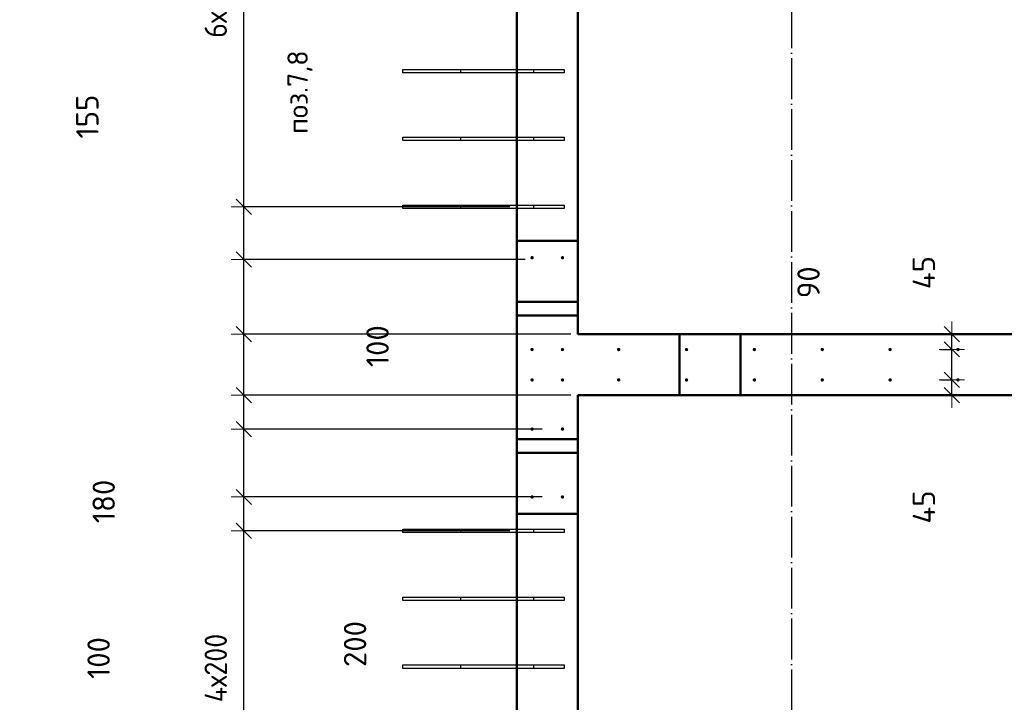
# Model space of a CAD drawing. Header units: millimetres. Extents: x 9402 to 69898, y -2829 to 22870.
# Tile 61 of 69: x 54586 to 57487, y 9195 to 11206. Entities that reach past the tile are written whole.
import ezdxf

# ---------------------------------------------------------------- set-up
doc = ezdxf.new("R2010")
doc.units = ezdxf.units.MM
doc.header["$PDMODE"] = 65
for name, pattern in [('______11', [150, 120, -15, 0, -15]), ('______5', [330, 240, -30, 30, -30]), ('________', [0])]:
    doc.linetypes.add(name, pattern=pattern)
for name, color, linetype, lineweight in [('Standard', 7, 'Continuous', 25), ('Арм.стержн. вертикальными 1', 22, 'Continuous', 35), ('Размерная линия_ общее', 7, 'Continuous', 13)]:
    doc.layers.add(name, color=color, linetype=linetype, lineweight=lineweight)
doc.layers.add('Осевая линия_ общее', color=7, linetype='______5', lineweight=13, true_color=0xa0a0a0)
doc.styles.add('ISOCPEUR', font='ISOCPEUR')
doc.dimstyles.new('DIMSTYLE_11', dxfattribs={"dimtxt": 66, "dimasz": 75, "dimexe": 0, "dimexo": 0, "dimgap": 33, "dimtad": 0, "dimdec": 0, "dimrnd": 5, "dimzin": 12, "dimdsep": 46, "dimtxsty": 'ISOCPEUR', "dimblk1": 'ALL_ML_STRICH', "dimblk2": 'ALL_ML_STRICH', "dimsah": 1, "dimcen": 0, "dimclrd": 7, "dimclre": 256, "dimclrt": 7, "dimadec": 0, "dimazin": 0, "dimtfac": 1, "dimtdec": 0, "dimtix": 1, "dimtmove": 2, "dimatfit": 3, "dimfxl": 0, "dimtvp": 1.2, "dimtzin": 0, "dimlwd": 0, "dimlwe": -3, "dimarcsym": 0})
doc.dimstyles.new('DIMSTYLE_15', dxfattribs={"dimtxt": 66, "dimasz": 75, "dimexe": 0, "dimexo": 0, "dimgap": 33, "dimtad": 0, "dimdec": 0, "dimrnd": 5, "dimzin": 12, "dimdsep": 46, "dimtxsty": 'ISOCPEUR', "dimblk1": 'ALL_ML_STRICH', "dimblk2": 'ALL_ML_STRICH', "dimsah": 1, "dimcen": 0, "dimclrd": 7, "dimclre": 256, "dimclrt": 7, "dimadec": 0, "dimazin": 0, "dimtfac": 1, "dimtdec": 0, "dimtix": 1, "dimtmove": 2, "dimatfit": 3, "dimfxl": 0, "dimtzin": 0, "dimlwd": 0, "dimlwe": -3, "dimarcsym": 0})
doc.dimstyles.new('DIMSTYLE_4', dxfattribs={"dimtxt": 66, "dimasz": 75, "dimexe": 0, "dimexo": 0, "dimgap": 33, "dimtad": 2, "dimdec": 0, "dimrnd": 5, "dimzin": 12, "dimdsep": 46, "dimtxsty": 'ISOCPEUR', "dimblk1": 'ALL_ML_STRICH', "dimblk2": 'ALL_ML_STRICH', "dimsah": 1, "dimcen": 0, "dimclrd": 7, "dimclre": 256, "dimclrt": 7, "dimadec": 0, "dimazin": 0, "dimtfac": 1, "dimtdec": 0, "dimtix": 1, "dimtmove": 2, "dimatfit": 3, "dimfxl": 0, "dimtvp": 1.2, "dimtzin": 0, "dimlwd": 0, "dimlwe": -3, "dimarcsym": 0})
doc.dimstyles.new('DIMSTYLE_5', dxfattribs={"dimtxt": 66, "dimasz": 75, "dimexe": 0, "dimexo": 0, "dimgap": 33, "dimtad": 2, "dimdec": 0, "dimrnd": 5, "dimzin": 12, "dimdsep": 46, "dimtxsty": 'ISOCPEUR', "dimblk1": 'ALL_ML_STRICH', "dimblk2": 'ALL_ML_STRICH', "dimsah": 1, "dimcen": 0, "dimclrd": 7, "dimclre": 256, "dimclrt": 7, "dimadec": 0, "dimazin": 0, "dimtfac": 1, "dimtdec": 0, "dimtix": 1, "dimtmove": 2, "dimatfit": 3, "dimfxl": 0, "dimtzin": 0, "dimlwd": 0, "dimlwe": -3, "dimarcsym": 0})

# ---------------------------------------------------------------- blocks, each defined once
blk = doc.blocks.new('ALL_ML_STRICH')
at = {"color": 0, "linetype": 'ByBlock', "lineweight": -2}
for p, q in [((0, -0.5), (0, 0.5)), ((-1, 0), (0.5, 0)), ((-0.3, -0.3), (0.3, 0.3))]:
    blk.add_line(p, q, dxfattribs=at)
blk = doc.blocks.new('*D205')
at = {"layer": 'DEFPOINTS', "color": 7, "linetype": 'Continuous', "lineweight": 13, "transparency": 33554687}
for p in [(56050, 9700), (55246.3, 8900), (56050, 8900)]:
    blk.add_point(p, dxfattribs=at)
at = {"layer": 'Размерная линия_ общее', "color": 253, "linetype": 'Continuous', "lineweight": -2, "true_color": 0xa0a0a0, "transparency": 33554687}
for p, q in [((56030, 9700), (55246.3, 9700)), ((56030, 8900), (55246.3, 8900))]:
    blk.add_line(p, q, dxfattribs=at)
at = {"layer": 'Размерная линия_ общее', "color": 7, "linetype": 'Continuous', "lineweight": -2, "transparency": 33554687}
blk.add_line((55246.3, 8900), (55246.3, 9700), dxfattribs=at)
at = {"layer": 'Размерная линия_ общее', "color": 7, "linetype": 'Continuous', "lineweight": 13, "transparency": 33554687, "xscale": 75, "yscale": 75, "zscale": 75}
for p, rotation in [((55246.3, 9700), 90), ((55246.3, 8900), 270)]:
    blk.add_blockref('ALL_ML_STRICH', p, dxfattribs=dict(at, rotation=rotation))
at = {"layer": 'Размерная линия_ общее', "color": 7, "linetype": 'Continuous', "lineweight": 13, "transparency": 33554687, "insert": (55130.3, 9195), "char_height": 66, "width": 3.3, "attachment_point": 1, "rotation": 90, "line_spacing_factor": 0.60241, "style": 'ISOCPEUR'}
blk.add_mtext('\\W0.91;4х200', dxfattribs=at)
blk = doc.blocks.new('*D206')
at = {"layer": 'DEFPOINTS', "color": 7, "linetype": 'Continuous', "lineweight": 13, "transparency": 33554687}
for p in [(56145.5, 9800), (55246.3, 9700), (56050, 9700)]:
    blk.add_point(p, dxfattribs=at)
at = {"layer": 'Размерная линия_ общее', "color": 253, "linetype": 'Continuous', "lineweight": -2, "true_color": 0xa0a0a0, "transparency": 33554687}
for p, q in [((56125.5, 9800), (55246.3, 9800)), ((56030, 9700), (55246.3, 9700))]:
    blk.add_line(p, q, dxfattribs=at)
at = {"layer": 'Размерная линия_ общее', "color": 7, "linetype": 'Continuous', "lineweight": -2, "transparency": 33554687}
blk.add_line((55246.3, 9700), (55246.3, 9800), dxfattribs=at)
at = {"layer": 'Размерная линия_ общее', "color": 7, "linetype": 'Continuous', "lineweight": 13, "transparency": 33554687, "xscale": 75, "yscale": 75, "zscale": 75}
for p, rotation in [((55246.3, 9800), 90), ((55246.3, 9700), 270)]:
    blk.add_blockref('ALL_ML_STRICH', p, dxfattribs=dict(at, rotation=rotation))
at = {"layer": 'Размерная линия_ общее', "color": 7, "linetype": 'Continuous', "lineweight": 13, "transparency": 33554687, "insert": (54818.1, 9325.4), "char_height": 66, "width": 198, "attachment_point": 5, "rotation": 90, "style": 'ISOCPEUR'}
blk.add_mtext('\\A1;{100}', dxfattribs=at)
blk = doc.blocks.new('*D207')
at = {"layer": 'DEFPOINTS', "color": 7, "linetype": 'Continuous', "lineweight": 13, "transparency": 33554687}
for p in [(56145.5, 10000), (55246.3, 9800), (56145.5, 9800)]:
    blk.add_point(p, dxfattribs=at)
at = {"layer": 'Размерная линия_ общее', "color": 253, "linetype": 'Continuous', "lineweight": -2, "true_color": 0xa0a0a0, "transparency": 33554687}
for p, q in [((56125.5, 10000), (55246.3, 10000)), ((56125.5, 9800), (55246.3, 9800))]:
    blk.add_line(p, q, dxfattribs=at)
at = {"layer": 'Размерная линия_ общее', "color": 7, "linetype": 'Continuous', "lineweight": -2, "transparency": 33554687}
blk.add_line((55246.3, 9800), (55246.3, 10000), dxfattribs=at)
at = {"layer": 'Размерная линия_ общее', "color": 7, "linetype": 'Continuous', "lineweight": 13, "transparency": 33554687, "xscale": 75, "yscale": 75, "zscale": 75}
for p, rotation in [((55246.3, 10000), 90), ((55246.3, 9800), 270)]:
    blk.add_blockref('ALL_ML_STRICH', p, dxfattribs=dict(at, rotation=rotation))
at = {"layer": 'Размерная линия_ общее', "color": 7, "linetype": 'Continuous', "lineweight": 13, "transparency": 33554687, "insert": (55573.8, 9366.7), "char_height": 66, "width": 198, "attachment_point": 5, "rotation": 90, "style": 'ISOCPEUR'}
blk.add_mtext('\\A1;{200}', dxfattribs=at)
blk = doc.blocks.new('*D208')
at = {"layer": 'DEFPOINTS', "color": 7, "linetype": 'Continuous', "lineweight": 13, "transparency": 33554687}
for p in [(56230, 10100), (55246.3, 10000), (56145.5, 10000)]:
    blk.add_point(p, dxfattribs=at)
at = {"layer": 'Размерная линия_ общее', "color": 253, "linetype": 'Continuous', "lineweight": -2, "true_color": 0xa0a0a0, "transparency": 33554687}
for p, q in [((56210, 10100), (55246.3, 10100)), ((56125.5, 10000), (55246.3, 10000))]:
    blk.add_line(p, q, dxfattribs=at)
at = {"layer": 'Размерная линия_ общее', "color": 7, "linetype": 'Continuous', "lineweight": -2, "transparency": 33554687}
blk.add_line((55246.3, 10000), (55246.3, 10100), dxfattribs=at)
at = {"layer": 'Размерная линия_ общее', "color": 7, "linetype": 'Continuous', "lineweight": 13, "transparency": 33554687, "xscale": 75, "yscale": 75, "zscale": 75}
for p, rotation in [((55246.3, 10100), 90), ((55246.3, 10000), 270)]:
    blk.add_blockref('ALL_ML_STRICH', p, dxfattribs=dict(at, rotation=rotation))
at = {"layer": 'Размерная линия_ общее', "color": 7, "linetype": 'Continuous', "lineweight": 13, "transparency": 33554687, "insert": (55640, 10244.4), "char_height": 66, "width": 198, "attachment_point": 5, "rotation": 90, "style": 'ISOCPEUR'}
blk.add_mtext('\\A1;{100}', dxfattribs=at)
blk = doc.blocks.new('*D209')
at = {"layer": 'DEFPOINTS', "color": 7, "linetype": 'Continuous', "lineweight": 13, "transparency": 33554687}
for p in [(56230, 10280), (55246.3, 10100), (56230, 10100)]:
    blk.add_point(p, dxfattribs=at)
at = {"layer": 'Размерная линия_ общее', "color": 253, "linetype": 'Continuous', "lineweight": -2, "true_color": 0xa0a0a0, "transparency": 33554687}
for p, q in [((56210, 10280), (55246.3, 10280)), ((56210, 10100), (55246.3, 10100))]:
    blk.add_line(p, q, dxfattribs=at)
at = {"layer": 'Размерная линия_ общее', "color": 7, "linetype": 'Continuous', "lineweight": -2, "transparency": 33554687}
blk.add_line((55246.3, 10100), (55246.3, 10280), dxfattribs=at)
at = {"layer": 'Размерная линия_ общее', "color": 7, "linetype": 'Continuous', "lineweight": 13, "transparency": 33554687, "xscale": 75, "yscale": 75, "zscale": 75}
for p, rotation in [((55246.3, 10280), 90), ((55246.3, 10100), 270)]:
    blk.add_blockref('ALL_ML_STRICH', p, dxfattribs=dict(at, rotation=rotation))
at = {"layer": 'Размерная линия_ общее', "color": 7, "linetype": 'Continuous', "lineweight": 13, "transparency": 33554687, "insert": (54833.1, 9786.9), "char_height": 66, "width": 198, "attachment_point": 5, "rotation": 90, "style": 'ISOCPEUR'}
blk.add_mtext('\\A1;{180}', dxfattribs=at)
blk = doc.blocks.new('*D210')
at = {"layer": 'DEFPOINTS', "color": 7, "linetype": 'Continuous', "lineweight": 13, "transparency": 33554687}
for p in [(56095.5, 10500), (55246.3, 10280), (56230, 10280)]:
    blk.add_point(p, dxfattribs=at)
at = {"layer": 'Размерная линия_ общее', "color": 253, "linetype": 'Continuous', "lineweight": -2, "true_color": 0xa0a0a0, "transparency": 33554687}
for p, q in [((56075.5, 10500), (55246.3, 10500)), ((56210, 10280), (55246.3, 10280))]:
    blk.add_line(p, q, dxfattribs=at)
at = {"layer": 'Размерная линия_ общее', "color": 7, "linetype": 'Continuous', "lineweight": -2, "transparency": 33554687}
blk.add_line((55246.3, 10280), (55246.3, 10500), dxfattribs=at)
at = {"layer": 'Размерная линия_ общее', "color": 7, "linetype": 'Continuous', "lineweight": 13, "transparency": 33554687, "xscale": 75, "yscale": 75, "zscale": 75}
for p, rotation in [((55246.3, 10500), 90), ((55246.3, 10280), 270)]:
    blk.add_blockref('ALL_ML_STRICH', p, dxfattribs=dict(at, rotation=rotation))
at = {"layer": 'Размерная линия_ общее', "color": 7, "linetype": 'Continuous', "lineweight": 13, "transparency": 33554687, "insert": (54446.2, 10701.6), "char_height": 66, "width": 198, "attachment_point": 5, "rotation": 90, "style": 'ISOCPEUR'}
blk.add_mtext('\\A1;{220}', dxfattribs=at)
blk = doc.blocks.new('*D211')
at = {"layer": 'DEFPOINTS', "color": 7, "linetype": 'Continuous', "lineweight": 13, "transparency": 33554687}
for p in [(56050, 10655), (55246.3, 10500), (56095.5, 10500)]:
    blk.add_point(p, dxfattribs=at)
at = {"layer": 'Размерная линия_ общее', "color": 253, "linetype": 'Continuous', "lineweight": -2, "true_color": 0xa0a0a0, "transparency": 33554687}
for p, q in [((56030, 10655), (55246.3, 10655)), ((56075.5, 10500), (55246.3, 10500))]:
    blk.add_line(p, q, dxfattribs=at)
at = {"layer": 'Размерная линия_ общее', "color": 7, "linetype": 'Continuous', "lineweight": -2, "transparency": 33554687}
blk.add_line((55246.3, 10500), (55246.3, 10655), dxfattribs=at)
at = {"layer": 'Размерная линия_ общее', "color": 7, "linetype": 'Continuous', "lineweight": 13, "transparency": 33554687, "xscale": 75, "yscale": 75, "zscale": 75}
for p, rotation in [((55246.3, 10655), 90), ((55246.3, 10500), 270)]:
    blk.add_blockref('ALL_ML_STRICH', p, dxfattribs=dict(at, rotation=rotation))
at = {"layer": 'Размерная линия_ общее', "color": 7, "linetype": 'Continuous', "lineweight": 13, "transparency": 33554687, "insert": (54784.9, 10920.9), "char_height": 66, "width": 198, "attachment_point": 5, "rotation": 90, "style": 'ISOCPEUR'}
blk.add_mtext('\\A1;{155}', dxfattribs=at)
blk = doc.blocks.new('*D212')
at = {"layer": 'DEFPOINTS', "color": 7, "linetype": 'Continuous', "lineweight": 13, "transparency": 33554687}
for p in [(56050, 11855), (55246.3, 10655), (56050, 10655)]:
    blk.add_point(p, dxfattribs=at)
at = {"layer": 'Размерная линия_ общее', "color": 253, "linetype": 'Continuous', "lineweight": -2, "true_color": 0xa0a0a0, "transparency": 33554687}
for p, q in [((56030, 11855), (55246.3, 11855)), ((56030, 10655), (55246.3, 10655))]:
    blk.add_line(p, q, dxfattribs=at)
at = {"layer": 'Размерная линия_ общее', "color": 7, "linetype": 'Continuous', "lineweight": -2, "transparency": 33554687}
blk.add_line((55246.3, 10655), (55246.3, 11855), dxfattribs=at)
at = {"layer": 'Размерная линия_ общее', "color": 7, "linetype": 'Continuous', "lineweight": 13, "transparency": 33554687, "xscale": 75, "yscale": 75, "zscale": 75}
for p, rotation in [((55246.3, 11855), 90), ((55246.3, 10655), 270)]:
    blk.add_blockref('ALL_ML_STRICH', p, dxfattribs=dict(at, rotation=rotation))
at = {"layer": 'Размерная линия_ общее', "color": 7, "linetype": 'Continuous', "lineweight": 13, "transparency": 33554687, "insert": (55130.3, 11153), "char_height": 66, "width": 3.3, "attachment_point": 1, "rotation": 90, "line_spacing_factor": 0.60241, "style": 'ISOCPEUR'}
blk.add_mtext('\\W0.91;6х200', dxfattribs=at)
blk = doc.blocks.new('*D300')
at = {"layer": 'DEFPOINTS', "color": 7, "linetype": 'Continuous', "lineweight": 13, "transparency": 33554687}
for p in [(57278.7, 10145.5), (57332.4, 10100), (57379.2, 10100)]:
    blk.add_point(p, dxfattribs=at)
at = {"layer": 'Размерная линия_ общее', "color": 253, "linetype": 'Continuous', "lineweight": -2, "true_color": 0xa0a0a0, "transparency": 33554687}
for p, q in [((57298.7, 10145.5), (57332.4, 10145.5)), ((57359.2, 10100), (57332.4, 10100))]:
    blk.add_line(p, q, dxfattribs=at)
at = {"layer": 'Размерная линия_ общее', "color": 7, "linetype": 'Continuous', "lineweight": -2, "transparency": 33554687}
blk.add_line((57332.4, 10100), (57332.4, 10145.5), dxfattribs=at)
at = {"layer": 'Размерная линия_ общее', "color": 7, "linetype": 'Continuous', "lineweight": 13, "transparency": 33554687, "xscale": 75, "yscale": 75, "zscale": 75}
for p, rotation in [((57332.4, 10145.5), 90), ((57332.4, 10100), 270)]:
    blk.add_blockref('ALL_ML_STRICH', p, dxfattribs=dict(at, rotation=rotation))
at = {"layer": 'Размерная линия_ общее', "color": 7, "linetype": 'Continuous', "lineweight": 13, "transparency": 33554687, "insert": (57250, 9770.5), "char_height": 66, "width": 132, "attachment_point": 5, "rotation": 90, "style": 'ISOCPEUR'}
blk.add_mtext('\\A1;{45}', dxfattribs=at)
blk = doc.blocks.new('*D301')
at = {"layer": 'DEFPOINTS', "color": 7, "linetype": 'Continuous', "lineweight": 13, "transparency": 33554687}
for p in [(57278.7, 10235), (57278.7, 10145.5), (57332.4, 10145.5)]:
    blk.add_point(p, dxfattribs=at)
at = {"layer": 'Размерная линия_ общее', "color": 253, "linetype": 'Continuous', "lineweight": -2, "true_color": 0xa0a0a0, "transparency": 33554687}
for p, q in [((57298.7, 10235), (57332.4, 10235)), ((57298.7, 10145.5), (57332.4, 10145.5))]:
    blk.add_line(p, q, dxfattribs=at)
at = {"layer": 'Размерная линия_ общее', "color": 7, "linetype": 'Continuous', "lineweight": -2, "transparency": 33554687}
blk.add_line((57332.4, 10145.5), (57332.4, 10235), dxfattribs=at)
at = {"layer": 'Размерная линия_ общее', "color": 7, "linetype": 'Continuous', "lineweight": 13, "transparency": 33554687, "xscale": 75, "yscale": 75, "zscale": 75}
for p, rotation in [((57332.4, 10235), 90), ((57332.4, 10145.5), 270)]:
    blk.add_blockref('ALL_ML_STRICH', p, dxfattribs=dict(at, rotation=rotation))
at = {"layer": 'Размерная линия_ общее', "color": 7, "linetype": 'Continuous', "lineweight": 13, "transparency": 33554687, "insert": (56910.1, 10432.6), "char_height": 66, "width": 132, "attachment_point": 5, "rotation": 90, "style": 'ISOCPEUR'}
blk.add_mtext('\\A1;{90}', dxfattribs=at)
blk = doc.blocks.new('*D302')
at = {"layer": 'DEFPOINTS', "color": 7, "linetype": 'Continuous', "lineweight": 13, "transparency": 33554687}
for p in [(57379.2, 10280), (57278.7, 10235), (57332.4, 10235)]:
    blk.add_point(p, dxfattribs=at)
at = {"layer": 'Размерная линия_ общее', "color": 253, "linetype": 'Continuous', "lineweight": -2, "true_color": 0xa0a0a0, "transparency": 33554687}
for p, q in [((57359.2, 10280), (57332.4, 10280)), ((57298.7, 10235), (57332.4, 10235))]:
    blk.add_line(p, q, dxfattribs=at)
at = {"layer": 'Размерная линия_ общее', "color": 7, "linetype": 'Continuous', "lineweight": -2, "transparency": 33554687}
blk.add_line((57332.4, 10235), (57332.4, 10280), dxfattribs=at)
at = {"layer": 'Размерная линия_ общее', "color": 7, "linetype": 'Continuous', "lineweight": 13, "transparency": 33554687, "xscale": 75, "yscale": 75, "zscale": 75}
for p, rotation in [((57332.4, 10280), 90), ((57332.4, 10235), 270)]:
    blk.add_blockref('ALL_ML_STRICH', p, dxfattribs=dict(at, rotation=rotation))
at = {"layer": 'Размерная линия_ общее', "color": 7, "linetype": 'Continuous', "lineweight": 13, "transparency": 33554687, "insert": (57249.8, 10461.2), "char_height": 66, "width": 132, "attachment_point": 5, "rotation": 90, "style": 'ISOCPEUR'}
blk.add_mtext('\\A1;{45}', dxfattribs=at)

msp = doc.modelspace()

# ---------------------------------------------------------------- hatches: boundary and pattern name
at = {"layer": 'Арм.стержн. вертикальными 1', "linetype": 'Continuous', "lineweight": 50, "transparency": 33554687}
for points in [[(56100.5, 10505), (56100.1, 10506.9), (56099, 10508.5), (56097.4, 10509.6), (56095.5, 10510), (56093.6, 10509.6), (56091.9, 10508.5), (56090.8, 10506.9), (56090.5, 10505), (56090.8, 10503.1), (56091.9, 10501.5), (56093.6, 10500.4), (56095.5, 10500), (56097.4, 10500.4), (56099, 10501.5), (56100.1, 10503.1)], [(56190, 10505), (56189.6, 10506.9), (56188.5, 10508.5), (56186.9, 10509.6), (56185, 10510), (56183.1, 10509.6), (56181.5, 10508.5), (56180.4, 10506.9), (56180, 10505), (56180.4, 10503.1), (56181.5, 10501.5), (56183.1, 10500.4), (56185, 10500), (56186.9, 10500.4), (56188.5, 10501.5), (56189.6, 10503.1)], [(56100.5, 10234.5), (56100.1, 10236.4), (56099, 10238), (56097.4, 10239.1), (56095.5, 10239.5), (56093.6, 10239.1), (56091.9, 10238), (56090.8, 10236.4), (56090.5, 10234.5), (56090.8, 10232.6), (56091.9, 10231), (56093.6, 10229.9), (56095.5, 10229.5), (56097.4, 10229.9), (56099, 10231), (56100.1, 10232.6)], [(56190, 10234.5), (56189.6, 10236.4), (56188.5, 10238), (56186.9, 10239.1), (56185, 10239.5), (56183.1, 10239.1), (56181.5, 10238), (56180.4, 10236.4), (56180, 10234.5), (56180.4, 10232.6), (56181.5, 10231), (56183.1, 10229.9), (56185, 10229.5), (56186.9, 10229.9), (56188.5, 10231), (56189.6, 10232.6)], [(56355.5, 10234.5), (56355.1, 10236.4), (56354, 10238), (56352.4, 10239.1), (56350.5, 10239.5), (56348.6, 10239.1), (56347, 10238), (56345.9, 10236.4), (56345.5, 10234.5), (56345.9, 10232.6), (56347, 10231), (56348.6, 10229.9), (56350.5, 10229.5), (56352.4, 10229.9), (56354, 10231), (56355.1, 10232.6)], [(56555.5, 10234.5), (56555.1, 10236.4), (56554, 10238), (56552.4, 10239.1), (56550.5, 10239.5), (56548.6, 10239.1), (56547, 10238), (56545.9, 10236.4), (56545.5, 10234.5), (56545.9, 10232.6), (56547, 10231), (56548.6, 10229.9), (56550.5, 10229.5), (56552.4, 10229.9), (56554, 10231), (56555.1, 10232.6)], [(56755.5, 10234.5), (56755.1, 10236.4), (56754, 10238), (56752.4, 10239.1), (56750.5, 10239.5), (56748.6, 10239.1), (56747, 10238), (56745.9, 10236.4), (56745.5, 10234.5), (56745.9, 10232.6), (56747, 10231), (56748.6, 10229.9), (56750.5, 10229.5), (56752.4, 10229.9), (56754, 10231), (56755.1, 10232.6)], [(56955.5, 10234.5), (56955.1, 10236.4), (56954, 10238), (56952.4, 10239.1), (56950.5, 10239.5), (56948.6, 10239.1), (56947, 10238), (56945.9, 10236.4), (56945.5, 10234.5), (56945.9, 10232.6), (56947, 10231), (56948.6, 10229.9), (56950.5, 10229.5), (56952.4, 10229.9), (56954, 10231), (56955.1, 10232.6)], [(57155.5, 10234.5), (57155.1, 10236.4), (57154, 10238), (57152.4, 10239.1), (57150.5, 10239.5), (57148.6, 10239.1), (57147, 10238), (57145.9, 10236.4), (57145.5, 10234.5), (57145.9, 10232.6), (57147, 10231), (57148.6, 10229.9), (57150.5, 10229.5), (57152.4, 10229.9), (57154, 10231), (57155.1, 10232.6)], [(57355.5, 10234.5), (57355.1, 10236.4), (57354, 10238), (57352.4, 10239.1), (57350.5, 10239.5), (57348.6, 10239.1), (57347, 10238), (57345.9, 10236.4), (57345.5, 10234.5), (57345.9, 10232.6), (57347, 10231), (57348.6, 10229.9), (57350.5, 10229.5), (57352.4, 10229.9), (57354, 10231), (57355.1, 10232.6)], [(56100.5, 10145), (56100.1, 10146.9), (56099, 10148.5), (56097.4, 10149.6), (56095.5, 10150), (56093.6, 10149.6), (56091.9, 10148.5), (56090.8, 10146.9), (56090.5, 10145), (56090.8, 10143.1), (56091.9, 10141.4), (56093.6, 10140.4), (56095.5, 10140), (56097.4, 10140.4), (56099, 10141.4), (56100.1, 10143.1)], [(56190, 10145), (56189.6, 10146.9), (56188.5, 10148.5), (56186.9, 10149.6), (56185, 10150), (56183.1, 10149.6), (56181.5, 10148.5), (56180.4, 10146.9), (56180, 10145), (56180.4, 10143.1), (56181.5, 10141.4), (56183.1, 10140.4), (56185, 10140), (56186.9, 10140.4), (56188.5, 10141.4), (56189.6, 10143.1)], [(56355.5, 10145), (56355.1, 10146.9), (56354, 10148.5), (56352.4, 10149.6), (56350.5, 10150), (56348.6, 10149.6), (56347, 10148.5), (56345.9, 10146.9), (56345.5, 10145), (56345.9, 10143.1), (56347, 10141.4), (56348.6, 10140.4), (56350.5, 10140), (56352.4, 10140.4), (56354, 10141.4), (56355.1, 10143.1)], [(56555.5, 10145), (56555.1, 10146.9), (56554, 10148.5), (56552.4, 10149.6), (56550.5, 10150), (56548.6, 10149.6), (56547, 10148.5), (56545.9, 10146.9), (56545.5, 10145), (56545.9, 10143.1), (56547, 10141.4), (56548.6, 10140.4), (56550.5, 10140), (56552.4, 10140.4), (56554, 10141.4), (56555.1, 10143.1)], [(56755.5, 10145), (56755.1, 10146.9), (56754, 10148.5), (56752.4, 10149.6), (56750.5, 10150), (56748.6, 10149.6), (56747, 10148.5), (56745.9, 10146.9), (56745.5, 10145), (56745.9, 10143.1), (56747, 10141.4), (56748.6, 10140.4), (56750.5, 10140), (56752.4, 10140.4), (56754, 10141.4), (56755.1, 10143.1)], [(56955.5, 10145), (56955.1, 10146.9), (56954, 10148.5), (56952.4, 10149.6), (56950.5, 10150), (56948.6, 10149.6), (56947, 10148.5), (56945.9, 10146.9), (56945.5, 10145), (56945.9, 10143.1), (56947, 10141.4), (56948.6, 10140.4), (56950.5, 10140), (56952.4, 10140.4), (56954, 10141.4), (56955.1, 10143.1)], [(57155.5, 10145), (57155.1, 10146.9), (57154, 10148.5), (57152.4, 10149.6), (57150.5, 10150), (57148.6, 10149.6), (57147, 10148.5), (57145.9, 10146.9), (57145.5, 10145), (57145.9, 10143.1), (57147, 10141.4), (57148.6, 10140.4), (57150.5, 10140), (57152.4, 10140.4), (57154, 10141.4), (57155.1, 10143.1)], [(57355.5, 10145), (57355.1, 10146.9), (57354, 10148.5), (57352.4, 10149.6), (57350.5, 10150), (57348.6, 10149.6), (57347, 10148.5), (57345.9, 10146.9), (57345.5, 10145), (57345.9, 10143.1), (57347, 10141.4), (57348.6, 10140.4), (57350.5, 10140), (57352.4, 10140.4), (57354, 10141.4), (57355.1, 10143.1)], [(56100.5, 10000), (56100.1, 10001.9), (56099, 10003.5), (56097.4, 10004.6), (56095.5, 10005), (56093.6, 10004.6), (56091.9, 10003.5), (56090.8, 10001.9), (56090.5, 10000), (56090.8, 9998.1), (56091.9, 9996.4), (56093.6, 9995.4), (56095.5, 9995), (56097.4, 9995.4), (56099, 9996.4), (56100.1, 9998.1)], [(56190, 10000), (56189.6, 10001.9), (56188.5, 10003.5), (56186.9, 10004.6), (56185, 10005), (56183.1, 10004.6), (56181.5, 10003.5), (56180.4, 10001.9), (56180, 10000), (56180.4, 9998.1), (56181.5, 9996.4), (56183.1, 9995.4), (56185, 9995), (56186.9, 9995.4), (56188.5, 9996.4), (56189.6, 9998.1)], [(56100.5, 9800), (56100.1, 9801.9), (56099, 9803.5), (56097.4, 9804.6), (56095.5, 9805), (56093.6, 9804.6), (56091.9, 9803.5), (56090.8, 9801.9), (56090.5, 9800), (56090.8, 9798.1), (56091.9, 9796.5), (56093.6, 9795.4), (56095.5, 9795), (56097.4, 9795.4), (56099, 9796.5), (56100.1, 9798.1)], [(56190, 9800), (56189.6, 9801.9), (56188.5, 9803.5), (56186.9, 9804.6), (56185, 9805), (56183.1, 9804.6), (56181.5, 9803.5), (56180.4, 9801.9), (56180, 9800), (56180.4, 9798.1), (56181.5, 9796.5), (56183.1, 9795.4), (56185, 9795), (56186.9, 9795.4), (56188.5, 9796.5), (56189.6, 9798.1)]]:
    msp.add_hatch(color=4, dxfattribs=at).paths.add_polyline_path(points)

# ---------------------------------------------------------------- linework, layer by layer
at = {"layer": 'Standard', "color": 7, "linetype": 'Continuous', "lineweight": 50, "transparency": 33554687}
for p, q in [((56050, 10280), (56050, 12940)), ((56230, 12940), (56230, 10280)), ((56050, 10100), (56050, 10280)), ((56230, 10280), (57980, 10280)), ((56050, 8500), (56050, 10100)), ((56230, 10100), (56230, 8500)), ((57980, 10100), (56230, 10100))]:
    msp.add_line(p, q, dxfattribs=at)
at = {"layer": 'Standard', "color": 7, "linetype": '________', "lineweight": 50, "transparency": 33554687}
for p, q in [((56050, 10555), (56230, 10555)), ((56230, 10375), (56050, 10375)), ((56050, 10335), (56230, 10335)), ((56530, 10280), (56530, 10100)), ((56710, 10100), (56710, 10280)), ((56230, 9970), (56050, 9970)), ((56050, 9930), (56230, 9930)), ((56230, 9750), (56050, 9750))]:
    msp.add_line(p, q, dxfattribs=at)
at = {"layer": 'Арм.стержн. вертикальными 1', "color": 4, "linetype": 'Continuous', "lineweight": 25, "transparency": 33554687}
for points in [[(56100, 11050), (55715, 11050), (55715, 11060), (56100, 11060), (56100, 11050)], [(56190, 11050), (55885, 11050), (55885, 11060), (56190, 11060), (56190, 11050)], [(56100, 10850), (55715, 10850), (55715, 10860), (56100, 10860), (56100, 10850)], [(56190, 10850), (55885, 10850), (55885, 10860), (56190, 10860), (56190, 10850)], [(56100, 10650), (55715, 10650), (55715, 10660), (56100, 10660), (56100, 10650)], [(56190, 10650), (55885, 10650), (55885, 10660), (56190, 10660), (56190, 10650)], [(56100, 9695), (55715, 9695), (55715, 9705), (56100, 9705), (56100, 9695)], [(56190, 9695), (55885, 9695), (55885, 9705), (56190, 9705), (56190, 9695)], [(56100, 9495), (55715, 9495), (55715, 9505), (56100, 9505), (56100, 9495)], [(56190, 9495), (55885, 9495), (55885, 9505), (56190, 9505), (56190, 9495)], [(56100, 9295), (55715, 9295), (55715, 9305), (56100, 9305), (56100, 9295)], [(56190, 9295), (55885, 9295), (55885, 9305), (56190, 9305), (56190, 9295)]]:
    msp.add_lwpolyline(points, dxfattribs=at)
at = {"layer": 'Осевая линия_ общее', "color": 253, "linetype": '______11', "lineweight": -3, "true_color": 0xa0a0a0, "transparency": 33554687}
msp.add_line((56860, 14244.8), (56860, -2614.4), dxfattribs=at)

# ---------------------------------------------------------------- texts
at = {"layer": 'Standard', "color": 7, "linetype": 'Continuous', "lineweight": 13, "transparency": 33554687, "insert": (55411.5, 10870), "char_height": 60, "width": 274.605, "attachment_point": 4, "rotation": 90, "style": 'ISOCPEUR'}
msp.add_mtext('\\A1;{\\fISOCPEUR|i0|b0;\\H60.000000;\\W1.000000;\\C7;поз.7,8}\\P', dxfattribs=at)

# ---------------------------------------------------------------- dimensions: what is measured, and where the dimension line sits
at = {"layer": 'Размерная линия_ общее', "color": 7, "linetype": 'Continuous', "lineweight": 13, "transparency": 33554687}
for base, p1, p2, text, picture, middle in [((55246.3, 11855), (56030, 10655), (56030, 11855), '\\W0.91;6х200', '*D212', (55213.3, 11255)), ((55246.3, 9700), (56030, 8900), (56030, 9700), '\\W0.91;4х200', '*D205', (55213.3, 9300))]:
    dim = msp.add_linear_dim(base=base, p1=p1, p2=p2, angle=90, text=text, dimstyle='DIMSTYLE_5', override={"dimpost": '<>', "dimclrd": 7, "dimclre": 253, "dimclrt": 7, "dimlwd": 0, "dimlwe": 65533}, dxfattribs=at)
    dim.commit()
    dim.dimension.update_dxf_attribs({"geometry": picture, "text_midpoint": middle, "dimtype": 160})
for base, p1, p2, dimstyle, picture, middle in [((55246.3, 10655), (56075.5, 10500), (56030, 10655), 'DIMSTYLE_4', '*D211', (54784.9, 10920.9)), ((55246.3, 10500), (56210, 10280), (56075.5, 10500), 'DIMSTYLE_5', '*D210', (54446.2, 10701.6)), ((57332.4, 10280), (57298.7, 10235), (57359.2, 10280), 'DIMSTYLE_4', '*D302', (57249.8, 10461.2)), ((57332.4113, 10235.0003), (57298.7109, 10145.469), (57298.7109, 10235.0003), 'DIMSTYLE_4', '*D301', (56910.0698, 10432.6085)), ((55246.3, 10100), (56125.5, 10000), (56210, 10100), 'DIMSTYLE_11', '*D208', (55640, 10244.4)), ((55246.3, 10280), (56210, 10100), (56210, 10280), 'DIMSTYLE_4', '*D209', (54833.1, 9786.9)), ((57332.4113, 10145.469), (57359.1988, 10100), (57298.7109, 10145.469), 'DIMSTYLE_4', '*D300', (57250.0274, 9770.5244)), ((55246.3, 10000), (56125.5, 9800), (56125.5, 10000), 'DIMSTYLE_15', '*D207', (55573.8, 9366.7)), ((55246.3, 9800), (56030, 9700), (56125.5, 9800), 'DIMSTYLE_4', '*D206', (54818.1, 9325.4))]:
    dim = msp.add_linear_dim(base=base, p1=p1, p2=p2, angle=90, dimstyle=dimstyle, override={"dimpost": '<>', "dimclrd": 7, "dimclre": 253, "dimclrt": 7, "dimlwd": 0, "dimlwe": 65533}, dxfattribs=at)
    dim.commit()
    dim.dimension.update_dxf_attribs({"geometry": picture, "text_midpoint": middle, "dimtype": 160})

doc.saveas('drawing.dxf')
